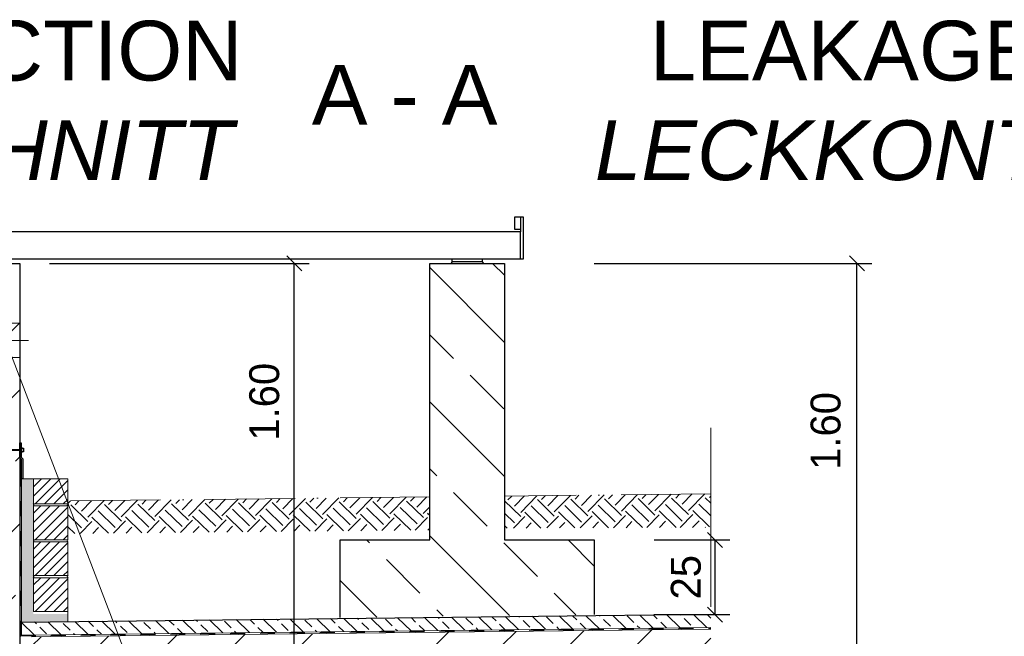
# Model space of a CAD drawing. Header units: millimetres. Extents: x -3395 to 5934498, y -177084 to 63013.
# Tile 136 of 256: x 85496 to 88789, y -38359 to -36295. Entities that reach past the tile are written whole.
import ezdxf

# ---------------------------------------------------------------- set-up
doc = ezdxf.new("R2010")
doc.units = ezdxf.units.MM
doc.linetypes.add('ACAD_ISO10W100', pattern=[18, 12, -3, 0, -3])
doc.linetypes.add('JIS_02_1.0', pattern=[2, 1, -1])
doc.layers.add('0_0_1_im Papierbereich gezeichnet', color=7, linetype='Continuous')
doc.layers.add('Bemaßung', color=7, linetype='Continuous', lineweight=9)
doc.layers.add('Beschriftung', color=7, linetype='Continuous', lineweight=9)
doc.styles.add('LBB3.5M1000', font='isocp.shx', dxfattribs={"height": 3.5})
doc.dimstyles.new('DIN', dxfattribs={"dimtxt": 2.5, "dimasz": 2.5, "dimexe": 1.25, "dimexo": 0.625, "dimtad": 1, "dimtih": 1, "dimdec": 4, "dimdsep": 46, "dimlunit": 6, "dimtxsty": 'Standard', "dimcen": 2.5, "dimadec": 0, "dimazin": 0, "dimtfac": 1, "dimtdec": 4, "dimtmove": 0, "dimatfit": 3, "dimfxl": 0, "dimtvp": 1, "dimtolj": 1, "dimtzin": 0, "dimarcsym": 0})

# ---------------------------------------------------------------- blocks, each defined once
blk = doc.blocks.new('_Oblique')
at = {"color": 0, "linetype": 'ByBlock', "lineweight": -2}
blk.add_line((-0.5, -0.5), (0.5, 0.5), dxfattribs=at)
blk = doc.blocks.new('*D95')
at = {"layer": 'Bemaßung', "color": 0, "lineweight": -2, "transparency": 16777216}
for p, q in [((85595.5, -37111), (86464.1, -37111)), ((86414.1, -38711), (86414.1, -37111)), ((86276.9, -38711), (86464.1, -38711))]:
    blk.add_line(p, q, dxfattribs=at)
at = {"layer": 'DEFPOINTS', "color": 0, "transparency": 16777216}
for p in [(85495.5, -37111), (86414.1, -37111), (86176.9, -38711)]:
    blk.add_point(p, dxfattribs=at)
at = {"layer": 'Bemaßung', "color": 0, "lineweight": -2, "transparency": 16777216, "xscale": 50, "yscale": 50, "zscale": 50}
for p, rotation in [((86414.1, -37111), 90), ((86414.1, -38711), 270)]:
    blk.add_blockref('_Oblique', p, dxfattribs=dict(at, rotation=rotation))
at = {"layer": 'Bemaßung', "color": 0, "transparency": 16777216, "insert": (86314.1, -37574.1), "char_height": 100, "attachment_point": 5, "rotation": 90}
blk.add_mtext('\\A1;1.60', dxfattribs=at)
blk = doc.blocks.new('*D256')
at = {"layer": 'Bemaßung', "color": 0, "lineweight": -2, "transparency": 16777216}
for p, q in [((87617.3, -38036.5), (87871.1, -38036.5)), ((87821.1, -38036.5), (87821.1, -38286.5)), ((87617.3, -38286.5), (87871.1, -38286.5))]:
    blk.add_line(p, q, dxfattribs=at)
at = {"layer": 'DEFPOINTS', "color": 0, "transparency": 16777216}
for p in [(87417.3, -38036.5), (87417.3, -38286.5), (87821.1, -38286.5)]:
    blk.add_point(p, dxfattribs=at)
at = {"layer": 'Bemaßung', "color": 0, "lineweight": -2, "transparency": 16777216, "xscale": 50, "yscale": 50, "zscale": 50}
for p, rotation in [((87821.1, -38036.5), 90), ((87821.1, -38286.5), 270)]:
    blk.add_blockref('_Oblique', p, dxfattribs=dict(at, rotation=rotation))
at = {"layer": 'Bemaßung', "color": 0, "transparency": 16777216, "insert": (87724.2, -38161.5), "char_height": 100, "attachment_point": 5, "rotation": 90}
blk.add_mtext('\\A1;25', dxfattribs=at)
blk = doc.blocks.new('*D257')
at = {"layer": 'Bemaßung', "color": 0, "lineweight": -2, "transparency": 16777216}
for p, q in [((87417.3, -37111), (88346, -37111)), ((88296, -38711), (88296, -37111)), ((88107.3, -38711), (88346, -38711))]:
    blk.add_line(p, q, dxfattribs=at)
at = {"layer": 'DEFPOINTS', "color": 0, "transparency": 16777216}
for p in [(87117.3, -37111), (88296, -37111), (87807.3, -38711)]:
    blk.add_point(p, dxfattribs=at)
at = {"layer": 'Bemaßung', "color": 0, "lineweight": -2, "transparency": 16777216, "xscale": 50, "yscale": 50, "zscale": 50}
for p, rotation in [((88296, -37111), 90), ((88296, -38711), 270)]:
    blk.add_blockref('_Oblique', p, dxfattribs=dict(at, rotation=rotation))
at = {"layer": 'Bemaßung', "color": 0, "transparency": 16777216, "insert": (88191.6, -37671.9), "char_height": 100, "attachment_point": 5, "rotation": 90}
blk.add_mtext('\\A1;1.60', dxfattribs=at)

msp = doc.modelspace()

# ---------------------------------------------------------------- hatches: boundary and pattern name
h = msp.add_hatch()
h.set_pattern_fill('ANSI33', color=256, scale=50)
h.paths.add_polyline_path([(85935.51242, -38745.00309), (85924.49808, -38745.00057), (85924.49808, -38711.00057), (85535.51241, -38711.00057), (85535.51241, -46141.37302), (85710.15988, -46141.37302, -1), (85730.86494, -46141.37302), (85906.51241, -46141.37302), (85906.51241, -46033.30057), (85914.09285, -45963.67393), (85920.09285, -45963.67393), (85920.09285, -45995.67393), (85935.51516, -45995.67393)])
h.paths.add_polyline_path([(85720.51241, -46069.87898), (85720.51241, -46066.35908), (85715.51241, -46066.35908), (85695.51241, -46069.87898)], flags=16)
h.paths.add_polyline_path([(87807.31478, -38335.42681), (85996.31062, -38355.81335), (86096.45234, -38711.00179), (87807.31478, -38711.00057)])
h.paths.add_polyline_path([(85996.31062, -38355.81335), (85535.51241, -38361.00057), (85535.51241, -38695.00057), (85653.01104, -38695.00057), (85653.01104, -38693.00057), (85813.01104, -38693.00057), (85938.09808, -38695.00057), (85938.09808, -38705.00057), (85984.49808, -38705.00057), (86094.86278, -38705.36384)])
h.paths.add_polyline_path([(85495.51241, -37737.18282), (85448.01213, -37737.18282), (85448.01213, -37734.04246), (85495.51241, -37734.04246), (85495.51241, -37660.4079, -0.2574196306), (85245.51241, -37699.00423), (85245.51241, -38361.00057), (85360.15988, -38361.00057, -1), (85380.86494, -38361.00057), (85495.51241, -38361.00057)])
h.paths.add_polyline_path([(85370.51241, -38289.50653), (85370.51241, -38285.98662), (85365.51241, -38285.98662), (85345.51241, -38289.50653)], flags=16)
h.paths.add_polyline_path([(85365.51241, -38453.61404), (85370.51241, -38453.61404), (85370.51241, -38450.09413), (85365.51241, -38450.09413)], flags=16)
h.paths.add_polyline_path([(85370.51241, -46069.87898), (85370.51241, -46066.35908), (85365.51241, -46066.35908), (85345.51241, -46069.87898)], flags=16)
h.paths.add_polyline_path([(83945.51241, -46141.37302), (83830.86494, -46141.37302, -1), (83810.15988, -46141.37302), (83695.51241, -46141.37302), (83695.51241, -47831.00057), (83810.15988, -47831.00057, -1), (83830.86494, -47831.00057), (83945.51241, -47831.00057)])
h.paths.add_polyline_path([(83815.51241, -46233.98649), (83820.51241, -46233.98649), (83820.51241, -46230.46659), (83815.51241, -46230.46659)], flags=16)
h.paths.add_polyline_path([(83820.51241, -47759.50653), (83820.51241, -47755.98662), (83815.51241, -47755.98662), (83795.51241, -47759.50653)], flags=16)
h.paths.add_polyline_path([(83945.51241, -38361.00057), (83830.86494, -38361.00057, -1), (83810.15988, -38361.00057), (83695.51241, -38361.00057), (83695.51241, -46141.37302), (83810.15988, -46141.37302, -1), (83830.86494, -46141.37302), (83945.51241, -46141.37302)])
h.paths.add_polyline_path([(83820.51241, -46069.87898), (83820.51241, -46066.35908), (83815.51241, -46066.35908), (83795.51241, -46069.87898)], flags=16)
h.paths.add_polyline_path([(83815.51241, -38453.61404), (83820.51241, -38453.61404), (83820.51241, -38450.09413), (83815.51241, -38450.09413)], flags=16)
h.paths.add_polyline_path([(83945.51241, -37363.50057), (83825.51241, -37363.50057), (83825.51241, -37463.50057), (83815.51241, -37463.50057), (83815.51241, -37363.50057), (83695.51241, -37363.50057), (83695.51241, -37734.04247), (83743.01269, -37734.04247), (83743.01269, -37737.18283), (83695.51241, -37737.18283), (83695.51241, -38361.00057), (83810.15988, -38361.00057, -1), (83830.86494, -38361.00057), (83945.51241, -38361.00057)])
h.paths.add_polyline_path([(83945.51241, -37111.00057), (83695.51241, -37111.00057), (83695.51241, -37338.50057), (83815.51241, -37338.50057), (83815.51241, -37238.50057), (83825.51241, -37238.50057), (83825.51241, -37338.50057), (83945.51241, -37338.50057)])
h.paths.add_polyline_path([(83825.51241, -37363.50057), (83815.51241, -37363.50057), (83815.51241, -37463.50057), (83825.51241, -37463.50057)], flags=17)
h.paths.add_polyline_path([(83825.51241, -37351.00057), (83815.51241, -37351.00057), (83815.51241, -37363.50057), (83825.51241, -37363.50057)])
h.paths.add_polyline_path([(83825.51241, -37338.50057), (83815.51241, -37338.50057), (83815.51241, -37351.00057), (83825.51241, -37351.00057)])
h.paths.add_polyline_path([(83825.51241, -37238.50057), (83815.51241, -37238.50057), (83815.51241, -37338.50057), (83825.51241, -37338.50057)], flags=17)
h.paths.add_polyline_path([(83815.51241, -37338.50057), (83695.51241, -37338.50057), (83695.51241, -37351.00057), (83815.51241, -37351.00057)])
h.paths.add_polyline_path([(83815.51241, -37351.00057), (83695.51241, -37351.00057), (83695.51241, -37363.50057), (83815.51241, -37363.50057)])
h.paths.add_polyline_path([(83945.51241, -37351.00057), (83825.51241, -37351.00057), (83825.51241, -37363.50057), (83945.51241, -37363.50057)])
h.paths.add_polyline_path([(83945.51241, -37338.50057), (83825.51241, -37338.50057), (83825.51241, -37351.00057), (83945.51241, -37351.00057)])
h.paths.add_polyline_path([(85495.51241, -37453.00057), (85375.51241, -37453.00057), (85375.51241, -37525.9398), (85365.51241, -37525.9398), (85365.51241, -37453.00057), (85245.51241, -37453.00057), (85245.51241, -37699.00423, 0.2574196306), (85495.51241, -37660.4079)])
h.paths.add_polyline_path([(85495.51241, -37111.00057), (85245.51241, -37111.00057), (85245.51241, -37206.9969, -0.2574196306), (85495.51241, -37245.59323)])
h.paths.add_polyline_path([(85365.51241, -37211.6398), (85375.51241, -37211.6398), (85375.51241, -37311.6398), (85495.51241, -37311.6398), (85495.51241, -37245.59323, 0.2574196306), (85245.51241, -37206.9969), (85245.51241, -37311.6398), (85365.51241, -37311.6398)])
h.paths.add_polyline_path([(85375.51241, -37211.6398), (85365.51241, -37211.6398), (85365.51241, -37311.6398), (85375.51241, -37311.6398)], flags=17)
h.paths.add_polyline_path([(85365.51241, -37311.6398), (85245.51241, -37311.6398), (85245.51241, -37368.7898), (85365.51241, -37368.7898)])
h.paths.add_polyline_path([(85375.51241, -37311.6398), (85365.51241, -37311.6398), (85365.51241, -37368.7898), (85375.51241, -37368.7898)])
h.paths.add_polyline_path([(85495.51241, -37311.6398), (85375.51241, -37311.6398), (85375.51241, -37368.7898), (85495.51241, -37368.7898)])
h.paths.add_polyline_path([(85495.51241, -37368.7898), (85375.51241, -37368.7898), (85375.51241, -37425.9398), (85495.51241, -37425.9398)])
h.paths.add_polyline_path([(85375.51241, -37368.7898), (85365.51241, -37368.7898), (85365.51241, -37425.9398), (85375.51241, -37425.9398)])
h.paths.add_polyline_path([(85365.51241, -37368.7898), (85245.51241, -37368.7898), (85245.51241, -37425.9398), (85365.51241, -37425.9398)])
h.paths.add_polyline_path([(85365.51241, -37425.9398), (85245.51241, -37425.9398), (85245.51241, -37453.00057), (85365.51241, -37453.00057)])
h.paths.add_polyline_path([(85375.51241, -37425.9398), (85365.51241, -37425.9398), (85365.51241, -37453.00057), (85375.51241, -37453.00057)])
h.paths.add_polyline_path([(85495.51241, -37425.9398), (85375.51241, -37425.9398), (85375.51241, -37453.00057), (85495.51241, -37453.00057)])
h.paths.add_polyline_path([(85375.51241, -37453.00057), (85365.51241, -37453.00057), (85365.51241, -37525.9398), (85375.51241, -37525.9398)], flags=17)
edge = h.paths.add_edge_path()
edge.add_line((85245.51241, -42367.76978), (85287.05219, -42446.33184))
edge.add_line((85287.05219, -42446.33184), (85341.66243, -42463.87886))
edge.add_line((85341.66243, -42463.87886), (85394.32287, -42479.47651))
edge.add_line((85394.32287, -42479.47651), (85446.98262, -42508.72154))
edge.add_line((85446.98262, -42508.72154), (85474.28808, -42536.01719))
edge.add_line((85474.28808, -42536.01719), (85474.28808, -42571.11167))
edge.add_line((85474.28808, -42571.11167), (85460.63535, -42627.65236))
edge.add_line((85460.63535, -42627.65236), (85437.23086, -42676.39467))
edge.add_line((85437.23086, -42676.39467), (85413.82638, -42709.53933))
edge.add_line((85413.82638, -42709.53933), (85368.96789, -42760.23101))
edge.add_line((85368.96789, -42760.23101), (85324.10941, -42787.52667))
edge.add_line((85324.10941, -42787.52667), (85285.1017, -42803.12387))
edge.add_line((85285.1017, -42803.12387), (85245.51241, -42817.51512))
edge.add_line((85245.51241, -42817.51512), (85245.51241, -46141.37302))
edge.add_line((85245.51241, -46141.37302), (85360.15988, -46141.37302))
edge.add_arc((85370.51241, -46141.37302), 10.35253, 0, 180, ccw=False)
edge.add_line((85380.86494, -46141.37302), (85495.51241, -46141.37302))
edge.add_line((85495.51241, -46141.37302), (85495.51241, -38361.00057))
edge.add_line((85495.51241, -38361.00057), (85380.86494, -38361.00057))
edge.add_arc((85370.51241, -38361.00057), 10.35253, -180, 0, ccw=False)
edge.add_line((85360.15988, -38361.00057), (85245.51241, -38361.00057))
edge.add_line((85245.51241, -38361.00057), (85245.51241, -42367.76978))
at = {"lineweight": 13}
h = msp.add_hatch(dxfattribs=at)
h.set_pattern_fill('ANSI33', color=256, scale=50, angle=90, style=0)
h.set_pattern_definition([(135, (59781.07, -161.22), (-224.5064, -224.5064), []), (135, (59781.07, 63.28), (-224.5064, -224.5064), [158.75, -79.375])])
h.paths.add_polyline_path([(87117.31709, -37111.00057), (86867.1647, -37111.00057), (86867.1647, -38036.54932), (86567.1647, -38036.54932), (86567.1647, -38296.11951), (87417.31709, -38286.54932), (87417.31709, -38036.54932), (87117.31709, -38036.54932)])
at = {"lineweight": 5}
h = msp.add_hatch(dxfattribs=at)
h.set_pattern_fill('ANSI31', color=256, scale=0.4, style=0)
h.set_pattern_definition([(45, (-290, -201.8704), (-0.898025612, 0.898025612), [])])
h.paths.add_polyline_path([(85500.51981, -37737.18282), (85448.01213, -37737.18282), (85448.01213, -37734.04246), (85500.51981, -37734.04246)])
h = msp.add_hatch(color=256)
h.dxf.hatch_style = 1
h.paths.add_polyline_path([(85495.51241, -37711.64818), (85500.51981, -37711.64818), (85500.51981, -37734.04246), (85495.51572, -37734.04246)])
h.paths.add_polyline_path([(85495.51572, -37734.04246), (85500.51981, -37734.04246), (85500.51981, -37737.18282), (85495.51619, -37737.18282)])
h.paths.add_polyline_path([(85495.51619, -37737.18282), (85500.51981, -37737.18282), (85500.51981, -37745.02688), (85500.51981, -37759.57711), (85506.51241, -37765.56972), (85506.51241, -37832.00057), (85501.51241, -37832.00057), (85501.51241, -37767.64078), (85495.51981, -37761.64818)])
h = msp.add_hatch(dxfattribs=at)
h.set_pattern_fill('ANSI31', color=256, scale=7, style=0)
h.set_pattern_definition([(45, (1717, 10263.777), (-15.715448, 15.715448), [])])
h.paths.add_polyline_path([(85656.51241, -37832.00057), (85541.51241, -37832.00057), (85541.51241, -37916.00057), (85656.51241, -37916.00057)])
h = msp.add_hatch()
h.set_pattern_fill('EARTH', color=256, scale=12.5, angle=45.64495339, style=0)
h.set_pattern_definition([(45.64495, (62177.06, -618.53), (-1.26356, 112.24609), [79.375, -79.375]), (45.64495, (62155.775, -597.72), (-1.26356, 112.24609), [79.375, -79.375]), (45.64495, (62134.49, -576.91), (-1.26356, 112.24609), [79.375, -79.375]), (135.64495, (62134.33, -562.88), (-112.24609, -1.26356), [79.375, -79.375]), (135.64495, (62155.14, -541.59), (-112.24609, -1.26356), [79.375, -79.375]), (135.64495, (62175.95, -520.31), (-112.24609, -1.26356), [79.375, -79.375])])
h.paths.add_polyline_path([(86867.1647, -38003.65265), (86867.1647, -37892.74557), (85656.51241, -37906.2694), (85656.51241, -38015.46863)])
h = msp.add_hatch()
h.set_pattern_fill('EARTH', color=256, scale=12.5, angle=45.64495339, style=0)
h.set_pattern_definition([(45.64495, (63400.804, -604.75), (-1.26356, 112.24609), [79.375, -79.375]), (45.64495, (63379.52, -583.94), (-1.26356, 112.24609), [79.375, -79.375]), (45.64495, (63358.24, -563.13), (-1.26356, 112.24609), [79.375, -79.375]), (135.64495, (63358.08, -549.1), (-112.24609, -1.26356), [79.375, -79.375]), (135.64495, (63378.89, -527.82), (-112.24609, -1.26356), [79.375, -79.375]), (135.64495, (63399.7, -506.535), (-112.24609, -1.26356), [79.375, -79.375])])
h.paths.add_polyline_path([(87117.31709, -37889.9296), (87117.31709, -37997.21191), (87807.31478, -37994.52151), (87807.27803, -37882.16268)])
h = msp.add_hatch(dxfattribs=at)
h.set_pattern_fill('ANSI31', color=256, scale=7, style=0)
h.set_pattern_definition([(45, (1717, 10143.777), (-15.715448, 15.715448), [])])
h.paths.add_polyline_path([(85656.51241, -37923.00057), (85541.51241, -37923.00057), (85541.51241, -38036.00057), (85656.51241, -38036.00057)])
h = msp.add_hatch(dxfattribs=at)
h.set_pattern_fill('ANSI31', color=256, scale=7, style=0)
h.set_pattern_definition([(45, (1717, 10023.777), (-15.715448, 15.715448), [])])
h.paths.add_polyline_path([(85656.51241, -38043.00057), (85541.51241, -38043.00057), (85541.51241, -38156.00057), (85656.51241, -38156.00057)])
h = msp.add_hatch(dxfattribs=at)
h.set_pattern_fill('ANSI31', color=256, scale=7, style=0)
h.set_pattern_definition([(45, (1717, 9903.777), (-15.715448, 15.715448), [])])
h.paths.add_polyline_path([(85656.51241, -38163.00057), (85541.51241, -38163.00057), (85541.51241, -38276.00057), (85656.51241, -38276.00057)])
at = {"lineweight": 9}
h = msp.add_hatch(dxfattribs=at)
h.set_pattern_fill('ANSI33', color=256, scale=10, angle=90.7656)
h.paths.add_polyline_path([(87807.31478, -38285.42364), (85501.51241, -38311.38014), (85501.51241, -38355.38331), (87807.31478, -38329.42681)])
at = {"layer": 'Bemaßung', "lineweight": 5}
h = msp.add_hatch(dxfattribs=at)
h.set_pattern_fill('AR-SAND', color=256, scale=0.25)
h.set_pattern_definition([(37.5, (-290, -161.223), (-0.4000078, 12.2353309), [0, -9.652, 0, -10.795, 0, -10.31875]), (7.5, (-290, -161.223), (11.238082, 17.9206275), [0, -5.207, 0, -8.6995, 0, -3.33375]), (327.5, (-297.81, -161.223), (19.7748093, 0.0359296), [0, -3.175, 0, -11.43, 0, -14.9225]), (317.5, (-297.81, -161.223), (19.0889113, 5.573233), [0, -1.5875, 0, -7.493, 0, -8.5725])])
h.paths.add_polyline_path([(85541.51241, -37832.00057), (85501.51241, -37832.00057), (85501.51241, -38103.72589), (85541.51241, -38102.96107), (85541.51241, -38050.00057)])
h.paths.add_polyline_path([(85613.49552, -38284.00057), (85541.51241, -38284.00057), (85541.51241, -38102.96107), (85501.51241, -38103.72589), (85501.54916, -38311.37972), (85620.91689, -38310.036)])
h.paths.add_polyline_path([(85656.51241, -38284.00057), (85613.49552, -38284.00057), (85620.91689, -38310.036), (85656.54916, -38309.63488)])

# ---------------------------------------------------------------- linework, layer by layer
for p, q in [((87170.51241, -36956.00057), (87150.51241, -36956.00057)), ((87150.51241, -36956.00057), (87150.51241, -36996.00057)), ((87180.51241, -36956.00057), (87170.51241, -36956.00057)), ((87170.51241, -36956.00057), (87170.51241, -37006.00057)), ((87180.51241, -37096.00057), (87180.51241, -36956.00057)), ((87170.51241, -37006.00057), (83625.51241, -37006.00057)), ((87150.51241, -36996.00057), (87170.51241, -36996.00057)), ((87170.51241, -37096.00057), (87170.51241, -37006.00057)), ((83625.51241, -37096.00057), (87170.51241, -37096.00057)), ((85245.51241, -37111.00057), (85495.51241, -37111.00057)), ((85495.51241, -37111.00057), (85495.51241, -46141.37302)), ((86942.2409, -37106.00057), (86937.2409, -37111.00057)), ((86942.2409, -37106.00057), (86942.2409, -37096.00057)), ((87042.2409, -37106.00057), (86942.2409, -37106.00057)), ((87042.2409, -37096.00057), (87042.2409, -37106.00057)), ((87042.2409, -37106.00057), (87047.2409, -37111.00057)), ((87170.51241, -37096.00057), (87180.51241, -37096.00057)), ((85501.51241, -38311.38014), (87807.31478, -38285.42364))]:
    msp.add_line(p, q)
at = {"linetype": 'JIS_02_1.0', "lineweight": 18, "ltscale": 25}
for p, q in [((85495.51241, -37311.6398), (85245.51241, -37311.6398)), ((85495.51241, -37425.9398), (85245.51241, -37425.9398))]:
    msp.add_line(p, q, dxfattribs=at)
at = {"linetype": 'ACAD_ISO10W100', "lineweight": 18, "ltscale": 5}
msp.add_line((85525.3974, -37368.7898), (85203.78486, -37368.7898), dxfattribs=at)
at = {"lineweight": 9}
for p, q in [((86467.19511, -40025.97363), (85458.65539, -37397.46528)), ((85501.51241, -37767.64078), (85501.51241, -38355.38331)), ((85656.51241, -38276.00057), (85656.54916, -38309.63488)), ((85501.51241, -38355.38331), (87807.31478, -38329.42681)), ((85535.51241, -38361.00057), (87807.31478, -38335.42681))]:
    msp.add_line(p, q, dxfattribs=at)
at = {"linetype": 'ACAD_ISO10W100', "lineweight": 18, "ltscale": 50}
msp.add_line((87807.31478, -37661.00057), (87807.31478, -38836.00057), dxfattribs=at)
at = {"linetype": 'JIS_02_1.0', "lineweight": 25, "ltscale": 50}
for q in [(85499.51241, -37765.64078), (87807.31478, -38331.42681)]:
    msp.add_line((85499.51241, -38357.40582), q, dxfattribs=at)
at = {"linetype": 'ACAD_ISO10W100', "lineweight": 13, "ltscale": 25}
for p, q in [((85541.51241, -37832.00057), (85501.51241, -37832.00057)), ((86867.1647, -37892.74557), (85656.51241, -37906.37393)), ((87807.31478, -37882.16227), (87117.31709, -37889.9296))]:
    msp.add_line(p, q, dxfattribs=at)
for points in [[(86567.1647, -38296.72844), (86567.1647, -38036.54932), (86867.1647, -38036.54932), (86867.1647, -37111.00057), (87117.31709, -37111.00057), (87117.31709, -38036.54932), (87417.31709, -38036.54932), (87417.31709, -38286.54932)], [(85501.51241, -37832.00051), (85501.51241, -37767.64078), (85495.51981, -37761.64818), (85495.51241, -37711.64818), (85500.51981, -37711.64818), (85500.51981, -37759.57711), (85506.51241, -37765.56972), (85506.51241, -37832.00057), (85501.51241, -37832.00057)]]:
    msp.add_lwpolyline(points)
at = {"lineweight": 5}
for points in [[(85656.51241, -37832.00057), (85541.51241, -37832.00057), (85541.51241, -37916.00057), (85656.51241, -37916.00057), (85656.51241, -37832.00057)], [(85656.51241, -37923.00057), (85541.51241, -37923.00057), (85541.51241, -38036.00057), (85656.51241, -38036.00057), (85656.51241, -37923.00057)], [(85656.51241, -38043.00057), (85541.51241, -38043.00057), (85541.51241, -38156.00057), (85656.51241, -38156.00057), (85656.51241, -38043.00057)], [(85656.51241, -38163.00057), (85541.51241, -38163.00057), (85541.51241, -38276.00057), (85656.51241, -38276.00057), (85656.51241, -38163.00057)]]:
    msp.add_lwpolyline(points, dxfattribs=at)
for centre, start, end in [((85538.93399, -37919.50057), 306.3787686, 53.6212314), ((85659.09083, -37919.50057), 126.3787686, 233.6212314), ((85538.93399, -38039.50057), 306.3787686, 53.6212314), ((85659.09083, -38039.50057), 126.3787686, 233.6212314), ((85538.93399, -38159.50057), 306.3787686, 53.6212314), ((85659.09083, -38159.50057), 126.3787686, 233.6212314)]:
    msp.add_arc(centre, 4.34721, start, end)
at = {"layer": '0_0_1_im Papierbereich gezeichnet'}
for points in [[(85500.51981, -37737.18282), (85448.01213, -37737.18282), (85448.01213, -37734.04246), (85500.51981, -37734.04246)], [(85501.60229, -37745.02688), (85500.51981, -37745.02688), (85500.51981, -37726.19841), (85501.60229, -37726.19841)], [(85508.5302, -37741.99701), (85501.60229, -37741.99701), (85501.60229, -37729.22828), (85508.5302, -37729.22828)]]:
    msp.add_lwpolyline(points, close=True, dxfattribs=at)

# ---------------------------------------------------------------- texts
at = {"layer": 'Beschriftung', "char_height": 200, "attachment_point": 1, "style": 'LBB3.5M1000'}
for s, insert, width in [('{\\fArial|b0|i0|c0|p34;SECTION\\P\\fArial|b0|i1|c0|p34;SCHNITT}', (84999.29078, -36298.94809), 1238.3896454), ('\\pi285.13;{\\fArial|b0|i0|c0|p34;LEAKAGE CONTROL PIT\\P\\pi101.57;\\fArial|b0|i1|c0|p34;LECKKONTROLLSCHACHT}', (87317.62453, -36298.94809), 3804.6383403), ('{\\fArial|b0|i0|c0|p34;A - A}', (86472.70329, -36446.53886), 665.3434054)]:
    msp.add_mtext(s, dxfattribs=dict(at, insert=insert, width=width))

# ---------------------------------------------------------------- dimensions: what is measured, and where the dimension line sits
at = {"layer": 'Bemaßung'}
for base, p1, p2, text, override, picture, middle in [((86414.14311, -37111.00057), (86176.92459, -38711.00188), (85495.51241, -37111.00057), '1.60', {"dimscale": 100, "dimtxt": 1, "dimasz": 0.5, "dimexe": 0.5, "dimexo": 1, "dimgap": 0.5, "dimtih": 0, "dimdec": 2, "dimblk1": 'Oblique', "dimblk2": 'Oblique', "dimsah": 1, "dimtmove": 2}, '*D95', (86314.14311, -37574.11476)), ((88295.99838, -37111.00057), (87807.31478, -38711.00057), (87117.31709, -37111.00057), '1.60', {"dimscale": 100, "dimtxt": 1, "dimasz": 0.5, "dimexe": 0.5, "dimexo": 3, "dimgap": 0.5, "dimtih": 0, "dimdec": 2, "dimblk1": 'Oblique', "dimblk2": 'Oblique', "dimsah": 1, "dimtmove": 2}, '*D257', (88191.64283, -37671.91476)), ((87821.07232, -38286.54932), (87417.31709, -38036.54932), (87417.31709, -38286.54932), '25', {"dimscale": 100, "dimtxt": 1, "dimasz": 0.5, "dimexe": 0.5, "dimexo": 2, "dimgap": 0.5, "dimtih": 0, "dimdec": 2, "dimblk1": 'Oblique', "dimblk2": 'Oblique', "dimsah": 1, "dimtmove": 2}, '*D256', (87724.1625, -38161.54932))]:
    dim = msp.add_linear_dim(base=base, p1=p1, p2=p2, angle=90, text=text, dimstyle='DIN', override=override, dxfattribs=at)
    dim.commit()
    dim.dimension.update_dxf_attribs({"geometry": picture, "text_midpoint": middle, "dimtype": 160})

doc.saveas('drawing.dxf')
